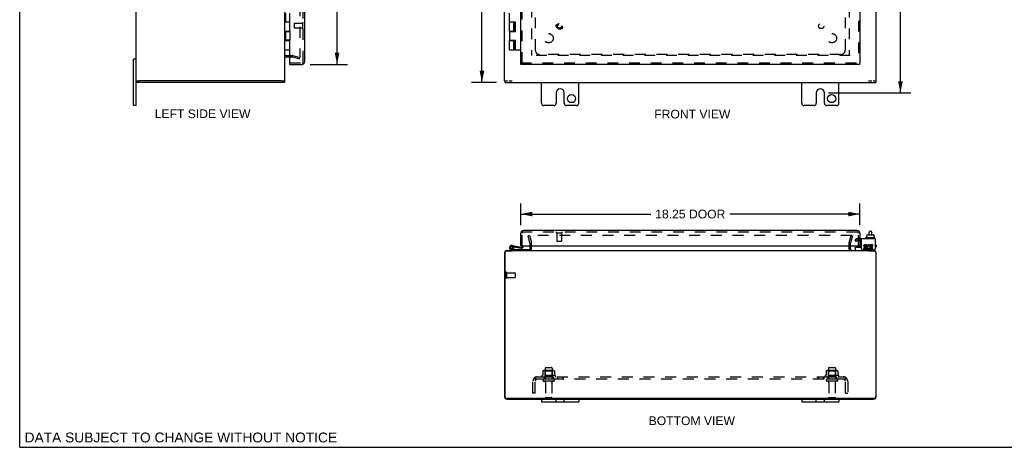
# Model space of a CAD drawing. Header units: inches. Extents: x 0 to 106, y 0 to 69.
# Tile 1 of 4: x 0 to 53, y 0 to 23. Entities that reach past the tile are written whole.
import ezdxf

# ---------------------------------------------------------------- set-up
doc = ezdxf.new("R2010")
doc.units = ezdxf.units.IN
doc.header["$LTSCALE"] = 5.827913
doc.header["$MEASUREMENT"] = 0
doc.linetypes.add('HIDDEN', pattern=[0.2, 0.1, -0.1])
doc.layers.get('0').update_dxf_attribs({"linetype": 'CONTINUOUS'})
for name, color, linetype in [('DEFAULT_2', 8, 'HIDDEN'), ('DIMENSIONS', 7, 'CONTINUOUS'), ('DOOR_ASSEMBLY', 7, 'CONTINUOUS'), ('SUBPANEL', 7, 'CONTINUOUS')]:
    doc.layers.add(name, color=color, linetype=linetype)
doc.styles.get("Standard").update_dxf_attribs({"font": 'arial.ttf'})
doc.dimstyles.new('DIMSTYLE_1', dxfattribs={"dimtxt": 0.46748, "dimasz": 0.623306, "dimexe": 0.09, "dimexo": 0.07, "dimgap": 0.0375, "dimtad": 0, "dimtih": 1, "dimtoh": 1, "dimzin": 4, "dimdsep": 46, "dimtxsty": 'Standard', "dimblk": '_FILLED', "dimblk1": '_FILLED', "dimblk2": '_FILLED', "dimcen": 0.09, "dimadec": 3, "dimazin": 1, "dimtfac": 1, "dimtdec": 3, "dimtofl": 0, "dimtmove": 0, "dimatfit": 3, "dimldrblk": '_FILLED', "dimfxl": 0, "dimtolj": 1, "dimtzin": 4, "dimarcsym": 0})

# ---------------------------------------------------------------- blocks, each defined once
blk = doc.blocks.new('_FILLED')
at = {"color": 0, "linetype": 'ByBlock'}
blk.add_solid([(0, 0), (-1, 0.2), (-1, -0.2)], dxfattribs=at)
blk = doc.blocks.new('*D3')
at = {"layer": 'DIMENSIONS', "color": 2, "linetype": 'Continuous'}
for p, q in [((15.628, 48.68), (17.636, 48.68)), ((17.075, 48.68), (17.075, 35.438)), ((17.075, 20.617), (17.075, 33.802)), ((15.628, 20.617), (17.636, 20.617))]:
    blk.add_line(p, q, dxfattribs=at)
at = {"layer": 'DIMENSIONS', "color": 2, "linetype": 'Continuous', "xscale": 0.6233062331, "yscale": 0.6233062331, "zscale": 0.6233062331}
for p, rotation in [((17.075, 48.68), 90), ((17.075, 20.617), 270)]:
    blk.add_blockref('_FILLED', p, dxfattribs=dict(at, rotation=rotation))
at = {"layer": 'DIMENSIONS', "color": 2, "linetype": 'Continuous', "insert": (17.075, 35.204), "char_height": 0.4675, "width": 1.95681, "attachment_point": 2, "line_spacing_factor": 0.9}
blk.add_mtext('28.06\\PDOOR', dxfattribs=at)
blk = doc.blocks.new('*D4')
at = {"layer": 'DIMENSIONS', "color": 2, "linetype": 'Continuous'}
for p, q in [((26.96, 11.956), (26.96, 13.118)), ((45.21, 11.956), (45.21, 13.118)), ((26.96, 12.557), (33.965, 12.557)), ((45.21, 12.557), (38.204, 12.557))]:
    blk.add_line(p, q, dxfattribs=at)
at = {"layer": 'DIMENSIONS', "color": 2, "linetype": 'Continuous', "xscale": 0.6233062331, "yscale": 0.6233062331, "zscale": 0.6233062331, "rotation": 180}
blk.add_blockref('_FILLED', (26.96, 12.557), dxfattribs=at)
at = {"layer": 'DIMENSIONS', "color": 2, "linetype": 'Continuous', "xscale": 0.6233062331, "yscale": 0.6233062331, "zscale": 0.6233062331}
blk.add_blockref('_FILLED', (45.21, 12.557), dxfattribs=at)
at = {"layer": 'DIMENSIONS', "color": 2, "linetype": 'Continuous', "insert": (36.085, 12.791), "char_height": 0.4675, "width": 3.77112, "attachment_point": 2, "line_spacing_factor": 0.9}
blk.add_mtext('18.25 DOOR', dxfattribs=at)
blk = doc.blocks.new('*D8')
at = {"layer": 'DIMENSIONS', "color": 2, "linetype": 'Continuous'}
for p, q in [((43.521, 50.273), (47.951, 50.273)), ((47.39, 50.273), (47.39, 35.147)), ((47.39, 19.086), (47.39, 34.212)), ((43.521, 19.086), (47.951, 19.086))]:
    blk.add_line(p, q, dxfattribs=at)
at = {"layer": 'DIMENSIONS', "color": 2, "linetype": 'Continuous', "xscale": 0.6233062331, "yscale": 0.6233062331, "zscale": 0.6233062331}
for p, rotation in [((47.39, 50.273), 90), ((47.39, 19.086), 270)]:
    blk.add_blockref('_FILLED', p, dxfattribs=dict(at, rotation=rotation))
at = {"layer": 'DIMENSIONS', "color": 2, "linetype": 'Continuous', "insert": (47.39, 34.913), "char_height": 0.4675, "width": 1.63357, "attachment_point": 2, "line_spacing_factor": 0.9}
blk.add_mtext('31.19', dxfattribs=at)
blk = doc.blocks.new('*D9')
at = {"layer": 'DIMENSIONS', "color": 2, "linetype": 'Continuous'}
for p, q in [((25.663, 49.648), (24.315, 49.648)), ((24.876, 49.648), (24.876, 35.116)), ((24.876, 19.648), (24.876, 34.181)), ((25.663, 19.648), (24.315, 19.648))]:
    blk.add_line(p, q, dxfattribs=at)
at = {"layer": 'DIMENSIONS', "color": 2, "linetype": 'Continuous', "xscale": 0.6233062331, "yscale": 0.6233062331, "zscale": 0.6233062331}
for p, rotation in [((24.876, 49.648), 90), ((24.876, 19.648), 270)]:
    blk.add_blockref('_FILLED', p, dxfattribs=dict(at, rotation=rotation))
at = {"layer": 'DIMENSIONS', "color": 2, "linetype": 'Continuous', "insert": (24.876, 34.882), "char_height": 0.4675, "width": 1.63357, "attachment_point": 2, "line_spacing_factor": 0.9}
blk.add_mtext('30.00', dxfattribs=at)

msp = doc.modelspace()

# ---------------------------------------------------------------- linework, layer by layer
at = {"color": 7, "linetype": 'Continuous'}
for p, q in [((0, 0), (0, 68.564)), ((6.264, 20.898), (6.129, 20.898)), ((6.129, 18.398), (6.129, 20.898)), ((6.264, 19.723), (6.412, 19.723)), ((6.294, 19.723), (6.294, 19.648)), ((14.109, 19.723), (14.264, 19.723)), ((14.244, 19.723), (14.244, 19.648)), ((26.085, 19.723), (26.24, 19.723)), ((26.11, 19.723), (26.11, 19.648)), ((26.314, 19.723), (26.496, 19.723)), ((45.673, 19.723), (45.855, 19.723)), ((45.93, 19.723), (46.085, 19.723)), ((46.06, 19.723), (46.06, 19.648)), ((6.264, 18.398), (6.129, 18.398)), ((45.509, 11.259), (45.509, 11.239)), ((46.006, 11.269), (45.519, 11.269)), ((45.561, 11.376), (45.576, 11.376)), ((45.561, 11.376), (45.561, 11.269)), ((45.576, 11.434), (45.576, 11.376)), ((45.588, 11.444), (45.943, 11.444)), ((45.708, 11.444), (45.708, 11.568)), ((45.768, 11.628), (45.788, 11.628)), ((45.848, 11.444), (45.848, 11.568)), ((45.954, 11.434), (45.954, 11.376)), ((45.954, 11.376), (45.971, 11.376)), ((45.971, 11.376), (45.971, 11.269)), ((46.016, 11.259), (46.016, 11.239)), ((44.966, 10.632), (44.966, 10.769)), ((44.976, 10.779), (45.291, 10.779)), ((46.028, 10.672), (46.028, 10.685)), ((26.488, 10.592), (26.488, 10.572)), ((45.681, 10.572), (45.681, 10.592)), ((28.085, 2.592), (28.085, 2.457)), ((28.085, 2.457), (30.085, 2.457)), ((28.866, 2.457), (28.866, 2.592)), ((29.303, 2.457), (29.303, 2.592)), ((30.085, 2.592), (30.085, 2.457)), ((42.085, 2.592), (42.085, 2.457)), ((42.085, 2.457), (44.085, 2.457)), ((42.866, 2.457), (42.866, 2.592)), ((43.303, 2.457), (43.303, 2.592)), ((44.085, 2.592), (44.085, 2.457)), ((0, 0), (105.962, 0))]:
    msp.add_line(p, q, dxfattribs=at)
at = {"color": 3, "linetype": 'Continuous'}
for p, q in [((6.264, 18.398), (6.264, 50.898)), ((14.264, 19.723), (14.264, 49.573)), ((26.085, 19.723), (26.085, 49.573)), ((46.085, 19.723), (46.085, 36.898)), ((14.334, 21.023), (14.512, 21.023)), ((14.244, 19.648), (6.294, 19.648)), ((14.109, 19.723), (6.419, 19.723)), ((26.11, 19.648), (46.06, 19.648)), ((28.085, 18.523), (28.085, 19.648)), ((30.085, 18.523), (30.085, 19.648)), ((42.085, 18.523), (42.085, 19.648)), ((44.085, 18.523), (44.085, 19.648)), ((28.866, 19.086), (28.866, 18.523)), ((29.303, 18.523), (29.303, 19.086)), ((42.866, 19.086), (42.866, 18.523)), ((43.303, 18.523), (43.303, 19.086)), ((28.741, 18.398), (28.21, 18.398)), ((29.96, 18.398), (29.428, 18.398)), ((42.741, 18.398), (42.21, 18.398)), ((43.96, 18.398), (43.428, 18.398)), ((46.028, 11.229), (45.291, 11.229)), ((45.291, 10.685), (45.291, 11.229)), ((46.028, 11.229), (46.028, 10.685)), ((27.46, 10.662), (27.46, 10.84)), ((44.71, 10.662), (44.71, 10.84)), ((45.351, 10.625), (45.968, 10.625)), ((45.505, 10.712), (45.405, 10.712)), ((45.405, 10.712), (45.405, 10.665)), ((45.405, 10.665), (45.505, 10.665)), ((45.459, 10.76), (45.51, 10.76)), ((45.575, 10.897), (45.474, 10.897)), ((45.474, 10.851), (45.575, 10.851)), ((45.505, 10.805), (45.474, 10.805)), ((45.575, 10.851), (45.575, 10.897)), ((45.718, 10.845), (45.737, 10.888)), ((45.745, 10.704), (45.731, 10.724)), ((45.915, 10.897), (45.745, 10.897)), ((45.745, 10.897), (45.745, 10.704)), ((45.745, 10.679), (45.745, 10.665)), ((45.745, 10.665), (45.915, 10.665)), ((45.791, 10.851), (45.915, 10.851)), ((45.791, 10.805), (45.791, 10.851)), ((45.892, 10.805), (45.791, 10.805)), ((45.791, 10.76), (45.892, 10.76)), ((45.791, 10.712), (45.791, 10.76)), ((45.915, 10.712), (45.791, 10.712)), ((45.892, 10.76), (45.892, 10.805)), ((45.915, 10.851), (45.915, 10.897)), ((45.915, 10.665), (45.915, 10.712)), ((26.085, 10.447), (26.085, 2.737)), ((26.11, 10.512), (26.11, 2.747)), ((26.17, 10.572), (26.496, 10.572)), ((26.23, 10.592), (45.94, 10.592)), ((45.673, 10.572), (46, 10.572)), ((46.06, 10.512), (46.06, 2.747)), ((46.085, 2.737), (46.085, 10.447)), ((26.23, 2.592), (45.94, 2.592)), ((45.935, 2.622), (26.235, 2.622))]:
    msp.add_line(p, q, dxfattribs=at)
for centre in [(29.694, 18.773), (43.694, 18.773)]:
    msp.add_circle(centre, 0.219, dxfattribs=at)
for centre, radius, start, end in [((14.334, 20.953), 0.07, 90, 180), ((29.085, 19.086), 0.219, 0, 180), ((43.085, 19.086), 0.219, 0, 180), ((28.21, 18.523), 0.125, 180, 270), ((28.741, 18.523), 0.125, 270.0001, 360), ((29.428, 18.523), 0.125, 180, 269.9999), ((29.96, 18.523), 0.125, 270, 360), ((42.21, 18.523), 0.125, 180, 270), ((42.741, 18.523), 0.125, 270.0001, 360), ((43.428, 18.523), 0.125, 180, 269.9999), ((43.96, 18.523), 0.125, 270, 360), ((27.39, 10.662), 0.07, 270, 360), ((44.78, 10.662), 0.07, 180, 270), ((45.351, 10.685), 0.06, 180, 270), ((45.474, 10.828), 0.0696, 90, 257.4177), ((45.474, 10.828), 0.0232, 90, 270.0485), ((45.505, 10.735), 0.0696, 270, 90), ((45.505, 10.735), 0.0232, 270, 351.2295), ((45.502, 10.734), 0.0267, 353.4285, 71.7628), ((45.691, 10.781), 0.116, 66.5966, 251.8791), ((45.691, 10.781), 0.0696, 66.5966, 305.1122), ((45.691, 10.779), 0.114, 251.4199, 296.1963), ((45.691, 10.781), 0.116, 295.737, 297.8532), ((45.968, 10.685), 0.06, 270, 360), ((26.23, 10.447), 0.145, 142.8982, 180), ((26.17, 10.512), 0.06, 90, 180), ((26.23, 10.447), 0.145, 90, 122.4852), ((45.94, 10.447), 0.145, 57.5148, 90), ((46, 10.512), 0.06, 0, 90), ((45.94, 10.447), 0.145, 0, 37.1018), ((26.23, 2.737), 0.145, 180, 270), ((26.235, 2.747), 0.125, 180, 270), ((45.935, 2.747), 0.125, 270, 360), ((45.94, 2.737), 0.145, 270, 360)]:
    msp.add_arc(centre, radius, start, end, dxfattribs=at)
at = {"color": 7, "linetype": 'Continuous'}
for centre, radius, start, end in [((45.519, 11.259), 0.01, 90, 180), ((45.519, 11.239), 0.01, 180, 270), ((45.768, 11.568), 0.06, 90, 180), ((45.788, 11.568), 0.06, 0, 90), ((46.006, 11.259), 0.01, 0, 90), ((46.006, 11.239), 0.01, 270, 360), ((44.976, 10.769), 0.01, 90, 180), ((45.006, 10.632), 0.04, 180, 270), ((45.948, 10.672), 0.08, 270, 360)]:
    msp.add_arc(centre, radius, start, end, dxfattribs=at)
for centre, major_axis, ratio, start_param, end_param in [((45.588, 11.434), (0.0111, 0), 0.898834, 1.570796, 3.141593), ((45.943, 11.434), (0.0113, 0), 0.88616, 0, 1.570796)]:
    msp.add_ellipse(centre, major_axis=major_axis, ratio=ratio, start_param=start_param, end_param=end_param, dxfattribs=at)
at = {"layer": 'DEFAULT_2', "color": 8, "linetype": 'HIDDEN'}
for p, q in [((15.076, 48.273), (15.076, 21.024)), ((27.535, 48.195), (27.535, 21.101)), ((44.635, 48.195), (44.635, 21.101)), ((14.334, 21.098), (14.662, 21.098)), ((14.512, 21.023), (14.662, 21.023)), ((14.672, 21.022), (15.057, 20.919)), ((14.692, 21.094), (15.076, 20.991)), ((15.057, 20.919), (15.076, 20.991)), ((44.69, 21.098), (27.48, 21.098)), ((27.428, 11.404), (27.355, 11.385)), ((27.458, 11), (27.355, 11.385)), ((44.773, 11.404), (27.396, 11.404)), ((27.428, 11.404), (27.531, 11.02)), ((44.638, 11.02), (44.741, 11.404)), ((44.814, 11.385), (44.711, 11)), ((44.741, 11.404), (44.814, 11.385)), ((44.95, 11.174), (45.022, 11.215)), ((45.002, 11.084), (44.95, 11.174)), ((45.291, 11.229), (45.074, 11.229)), ((27.46, 10.84), (27.46, 10.99)), ((27.535, 10.662), (27.535, 10.99)), ((44.635, 10.662), (44.635, 10.99)), ((44.71, 10.84), (44.71, 10.99)), ((45.074, 11.125), (45.002, 11.084)), ((45.291, 11.125), (45.074, 11.125)), ((26.16, 9.409), (26.16, 9.125)), ((26.203, 9.409), (26.203, 9.125)), ((26.203, 9.391), (26.65, 9.391)), ((26.203, 9.143), (26.65, 9.143)), ((26.66, 9.381), (26.66, 9.153)), ((28.272, 4.262), (28.272, 3.667)), ((28.302, 4.292), (28.617, 4.292)), ((28.647, 4.262), (28.647, 3.667)), ((43.522, 4.262), (43.522, 3.667)), ((43.552, 4.292), (43.867, 4.292)), ((43.897, 4.262), (43.897, 3.667)), ((28.815, 3.862), (28.104, 3.862)), ((28.125, 3.792), (28.794, 3.792)), ((28.141, 4.106), (28.141, 3.888)), ((28.715, 4.128), (28.204, 4.128)), ((28.276, 4.108), (28.256, 4.128)), ((28.276, 3.812), (28.256, 3.792)), ((28.276, 3.812), (28.276, 4.108)), ((28.643, 4.108), (28.276, 4.108)), ((28.643, 3.812), (28.276, 3.812)), ((28.643, 4.108), (28.663, 4.128)), ((28.643, 3.812), (28.643, 4.108)), ((28.643, 3.812), (28.663, 3.792)), ((28.778, 4.106), (28.778, 3.888)), ((44.065, 3.862), (43.354, 3.862)), ((43.375, 3.792), (44.044, 3.792)), ((43.391, 4.106), (43.391, 3.888)), ((43.965, 4.128), (43.454, 4.128)), ((43.526, 4.108), (43.506, 4.128)), ((43.526, 3.812), (43.506, 3.792)), ((43.893, 4.108), (43.526, 4.108)), ((43.526, 3.812), (43.526, 4.108)), ((43.893, 3.812), (43.526, 3.812)), ((43.893, 4.108), (43.913, 4.128)), ((43.893, 3.812), (43.893, 4.108)), ((43.893, 3.812), (43.913, 3.792)), ((44.028, 4.106), (44.028, 3.888)), ((28.717, 3.667), (28.202, 3.667)), ((28.717, 3.557), (28.202, 3.557)), ((28.295, 3.494), (28.295, 2.697)), ((28.625, 3.494), (28.625, 2.697)), ((43.967, 3.667), (43.452, 3.667)), ((43.967, 3.557), (43.452, 3.557)), ((43.545, 3.494), (43.545, 2.697)), ((43.875, 3.494), (43.875, 2.697)), ((28.595, 2.667), (28.325, 2.667)), ((43.845, 2.667), (43.575, 2.667))]:
    msp.add_line(p, q, dxfattribs=at)
for points in [[(15.057, 21.004), (15.055, 21.004), (15.054, 21.004), (15.052, 21.004)], [(15.076, 21.024), (15.076, 21.022), (15.076, 21.02), (15.075, 21.018), (15.075, 21.017), (15.074, 21.015), (15.073, 21.013), (15.072, 21.012), (15.071, 21.011), (15.07, 21.009), (15.069, 21.008), (15.067, 21.007), (15.066, 21.006), (15.064, 21.005), (15.062, 21.005), (15.061, 21.004), (15.059, 21.004), (15.057, 21.004), (15.057, 21.004)], [(28.141, 3.888), (28.141, 3.887), (28.14, 3.886), (28.14, 3.885), (28.14, 3.884), (28.139, 3.883), (28.139, 3.883), (28.139, 3.882), (28.138, 3.882), (28.138, 3.881), (28.138, 3.881), (28.137, 3.881), (28.137, 3.88), (28.137, 3.88), (28.136, 3.88), (28.136, 3.88), (28.136, 3.879), (28.136, 3.879), (28.135, 3.879)], [(28.147, 4.115), (28.145, 4.115), (28.144, 4.114), (28.143, 4.112), (28.142, 4.111), (28.141, 4.109), (28.141, 4.108), (28.141, 4.106)], [(28.773, 4.115), (28.774, 4.115), (28.775, 4.114), (28.776, 4.112), (28.777, 4.111), (28.778, 4.109), (28.778, 4.108), (28.778, 4.106)], [(28.784, 3.879), (28.783, 3.879), (28.783, 3.879), (28.783, 3.88), (28.783, 3.88), (28.782, 3.88), (28.782, 3.88), (28.782, 3.881), (28.781, 3.881), (28.781, 3.881), (28.781, 3.882), (28.78, 3.882), (28.78, 3.883), (28.78, 3.883), (28.779, 3.884), (28.779, 3.885), (28.779, 3.886), (28.779, 3.887), (28.778, 3.888)], [(43.391, 3.888), (43.391, 3.887), (43.39, 3.886), (43.39, 3.885), (43.39, 3.884), (43.389, 3.883), (43.389, 3.883), (43.389, 3.882), (43.388, 3.882), (43.388, 3.881), (43.388, 3.881), (43.387, 3.881), (43.387, 3.88), (43.387, 3.88), (43.386, 3.88), (43.386, 3.88), (43.386, 3.879), (43.386, 3.879), (43.385, 3.879)], [(43.397, 4.115), (43.395, 4.115), (43.394, 4.114), (43.393, 4.112), (43.392, 4.111), (43.391, 4.109), (43.391, 4.108), (43.391, 4.106)], [(44.023, 4.115), (44.024, 4.115), (44.025, 4.114), (44.026, 4.112), (44.027, 4.111), (44.028, 4.109), (44.028, 4.108), (44.028, 4.106)], [(44.034, 3.879), (44.033, 3.879), (44.033, 3.879), (44.033, 3.88), (44.033, 3.88), (44.032, 3.88), (44.032, 3.88), (44.032, 3.881), (44.031, 3.881), (44.031, 3.881), (44.031, 3.882), (44.03, 3.882), (44.03, 3.883), (44.03, 3.883), (44.029, 3.884), (44.029, 3.885), (44.029, 3.886), (44.029, 3.887), (44.028, 3.888)]]:
    msp.add_lwpolyline(points, dxfattribs=at)
for centre, radius, start, end in [((14.334, 20.953), 0.145, 90, 137.0142), ((14.662, 20.983), 0.115, 75, 90), ((14.662, 20.983), 0.04, 75, 90), ((45.074, 11.125), 0.104, 90, 120), ((27.42, 10.99), 0.04, 0, 15), ((27.39, 10.662), 0.145, 316.4739, 360), ((27.42, 10.99), 0.115, 0, 15), ((44.75, 10.99), 0.115, 165, 180), ((44.78, 10.662), 0.145, 180, 223.5261), ((44.75, 10.99), 0.04, 165, 180), ((26.181, 9.409), 0.0215, 0, 180), ((26.181, 9.125), 0.0215, 180, 360), ((26.65, 9.381), 0.01, 0, 90), ((26.65, 9.153), 0.01, 270, 360), ((28.302, 4.262), 0.03, 90, 180), ((28.617, 4.262), 0.03, 0, 90), ((43.552, 4.262), 0.03, 90, 180), ((43.867, 4.262), 0.03, 0, 90), ((28.125, 3.83), 0.0384, 124.4497, 270), ((28.46, 3.261), 0.698, 117.6814, 120.6631), ((28.204, 3.986), 0.141, 90, 113.95), ((28.715, 3.986), 0.141, 66.05, 90), ((28.46, 3.261), 0.698, 59.3369, 62.3186), ((28.794, 3.83), 0.0384, 270, 55.5503), ((43.375, 3.83), 0.0384, 124.4497, 270), ((43.71, 3.261), 0.698, 117.6814, 120.6631), ((43.454, 3.986), 0.141, 90, 113.95), ((43.965, 3.986), 0.141, 66.05, 90), ((43.71, 3.261), 0.698, 59.3369, 62.3186), ((44.044, 3.83), 0.0384, 270, 55.5503), ((28.202, 3.612), 0.055, 90, 270), ((28.232, 3.494), 0.0625, 0, 90), ((28.687, 3.494), 0.0625, 90, 180), ((28.717, 3.612), 0.055, 270, 90), ((43.452, 3.612), 0.055, 90, 270), ((43.482, 3.494), 0.0625, 0, 90), ((43.937, 3.494), 0.0625, 90, 180), ((43.967, 3.612), 0.055, 270, 90), ((28.325, 2.697), 0.03, 180, 270), ((28.595, 2.697), 0.03, 270, 360), ((43.575, 2.697), 0.03, 180, 270), ((43.845, 2.697), 0.03, 270, 360)]:
    msp.add_arc(centre, radius, start, end, dxfattribs=at)
at = {"layer": 'DOOR_ASSEMBLY', "color": 8, "linetype": 'HIDDEN'}
for p, q in [((15.262, 20.762), (15.262, 48.535)), ((27.035, 20.692), (27.035, 48.605)), ((45.135, 48.605), (45.135, 20.692)), ((14.762, 22.806), (14.762, 22.578)), ((15.219, 22.816), (14.772, 22.816)), ((15.219, 22.834), (15.219, 22.55)), ((15.219, 22.568), (14.772, 22.568)), ((14.527, 20.692), (15.192, 20.692)), ((26.96, 20.692), (45.21, 20.692)), ((27.035, 10.84), (27.035, 11.52)), ((45.065, 11.59), (27.105, 11.59)), ((28.893, 11.547), (29.177, 11.547)), ((28.911, 11.547), (28.911, 11.1)), ((29.159, 11.547), (29.159, 11.1)), ((45.135, 10.84), (45.135, 11.52)), ((45.21, 11.281), (45.135, 11.281)), ((45.135, 11.126), (45.21, 11.126)), ((28.921, 11.09), (29.149, 11.09)), ((45.21, 11.125), (45.135, 11.125))]:
    msp.add_line(p, q, dxfattribs=at)
at = {"layer": 'DOOR_ASSEMBLY', "color": 3, "linetype": 'Continuous'}
for p, q in [((15.337, 20.762), (15.337, 48.535)), ((26.96, 20.692), (26.96, 48.605)), ((45.21, 48.605), (45.21, 20.692)), ((14.512, 22.398), (14.512, 22.378)), ((14.512, 21.918), (14.512, 21.898)), ((14.512, 21.398), (14.512, 20.707)), ((14.512, 20.617), (15.192, 20.617)), ((45.21, 20.617), (26.96, 20.617)), ((45.065, 11.665), (27.105, 11.665)), ((26.96, 10.84), (26.96, 11.52)), ((45.21, 11.52), (45.21, 10.84)), ((26.975, 10.84), (45.194, 10.84))]:
    msp.add_line(p, q, dxfattribs=at)
at = {"layer": 'DOOR_ASSEMBLY', "color": 7, "linetype": 'Continuous'}
for p, q in [((14.294, 23.378), (14.294, 22.898)), ((14.544, 22.398), (14.544, 23.378)), ((26.348, 22.398), (26.348, 23.378)), ((14.264, 22.898), (14.544, 22.898)), ((26.348, 22.898), (26.676, 22.898)), ((26.598, 22.398), (26.598, 22.898)), ((26.633, 22.378), (26.633, 22.898)), ((26.666, 22.378), (26.666, 22.898)), ((26.676, 22.378), (26.676, 22.898)), ((14.264, 22.398), (14.544, 22.398)), ((14.294, 22.378), (14.544, 22.378)), ((14.294, 22.378), (14.294, 21.918)), ((14.324, 22.398), (14.324, 22.378)), ((14.356, 22.398), (14.356, 22.378)), ((14.481, 22.398), (14.481, 22.378)), ((14.51, 22.378), (14.51, 22.398)), ((14.544, 22.378), (14.544, 21.918)), ((26.348, 22.398), (26.633, 22.398)), ((26.348, 22.378), (26.676, 22.378)), ((26.348, 22.378), (26.348, 21.918)), ((26.41, 22.398), (26.41, 22.378)), ((26.535, 22.398), (26.535, 22.378)), ((14.264, 21.898), (14.544, 21.898)), ((14.544, 21.918), (14.294, 21.918)), ((14.324, 21.918), (14.324, 21.898)), ((14.328, 21.898), (14.328, 21.918)), ((14.356, 21.918), (14.356, 21.898)), ((14.481, 21.918), (14.481, 21.898)), ((14.51, 21.898), (14.51, 21.918)), ((14.544, 21.398), (14.544, 21.898)), ((26.348, 21.918), (26.676, 21.918)), ((26.348, 21.898), (26.633, 21.898)), ((26.348, 21.398), (26.348, 21.898)), ((26.41, 21.918), (26.41, 21.898)), ((26.535, 21.918), (26.535, 21.898)), ((26.598, 21.398), (26.598, 21.898)), ((26.633, 21.398), (26.633, 21.918)), ((26.666, 21.398), (26.666, 21.918)), ((26.676, 21.398), (26.676, 21.918)), ((14.264, 21.398), (14.544, 21.398)), ((26.348, 21.398), (26.96, 21.398)), ((14.512, 20.692), (14.527, 20.692)), ((14.512, 20.692), (14.512, 20.617)), ((26.96, 20.617), (26.96, 20.692)), ((27.095, 20.755), (27.095, 20.754)), ((45.21, 20.617), (45.21, 20.692)), ((26.633, 10.592), (26.451, 10.624)), ((26.461, 10.682), (26.633, 10.652)), ((26.484, 10.811), (26.495, 10.809)), ((26.497, 10.869), (26.999, 10.781)), ((26.574, 10.674), (26.526, 10.708)), ((26.532, 10.775), (26.531, 10.775)), ((26.589, 10.792), (26.989, 10.722)), ((26.633, 10.652), (27.433, 10.652)), ((26.666, 10.779), (26.676, 10.838)), ((26.898, 10.656), (26.898, 10.652)), ((26.898, 10.656), (27.154, 10.656)), ((26.975, 10.84), (26.96, 10.84)), ((27.035, 10.84), (27.035, 10.81)), ((27.095, 10.81), (27.095, 10.84)), ((27.154, 10.656), (27.154, 10.652)), ((27.433, 10.652), (27.433, 10.606)), ((45.054, 10.84), (45.054, 10.797)), ((45.129, 10.83), (45.128, 10.84)), ((45.129, 10.83), (45.21, 10.83)), ((45.194, 10.84), (45.21, 10.84)), ((45.21, 10.84), (45.21, 10.779)), ((46.055, 10.907), (46.028, 10.907)), ((46.055, 10.767), (46.028, 10.767)), ((46.085, 10.877), (46.085, 10.797))]:
    msp.add_line(p, q, dxfattribs=at)
at = {"layer": 'DOOR_ASSEMBLY', "color": 8, "linetype": 'HIDDEN'}
for radius in [0.164, 0.124]:
    msp.add_circle((29.035, 22.692), radius, dxfattribs=at)
at = {"layer": 'DOOR_ASSEMBLY', "color": 7, "linetype": 'Continuous'}
msp.add_circle((26.473, 10.747), 0.0625, dxfattribs=at)
at = {"layer": 'DOOR_ASSEMBLY', "color": 8, "linetype": 'HIDDEN'}
for centre, radius, start, end in [((14.772, 22.806), 0.01, 90, 180), ((15.24, 22.834), 0.0215, 0, 180), ((14.772, 22.578), 0.01, 180, 270), ((15.24, 22.55), 0.0215, 180, 360), ((15.192, 20.762), 0.07, 270, 360), ((27.105, 11.52), 0.07, 90, 180), ((28.893, 11.568), 0.0215, 90, 270), ((29.177, 11.568), 0.0215, 270, 90), ((45.065, 11.52), 0.07, 0, 90), ((28.921, 11.1), 0.01, 180, 270), ((29.149, 11.1), 0.01, 270, 360)]:
    msp.add_arc(centre, radius, start, end, dxfattribs=at)
at = {"layer": 'DOOR_ASSEMBLY', "color": 3, "linetype": 'Continuous'}
for centre, radius, start, end in [((14.527, 20.707), 0.0156, 180, 270), ((15.192, 20.762), 0.145, 270, 360), ((27.105, 11.52), 0.145, 90, 180), ((45.065, 11.52), 0.145, 0, 90)]:
    msp.add_arc(centre, radius, start, end, dxfattribs=at)
at = {"layer": 'DOOR_ASSEMBLY', "color": 7, "linetype": 'Continuous'}
for centre, radius, start, end in [((26.473, 10.747), 0.125, 318.1666, 260), ((26.473, 10.747), 0.0659, 324.5216, 259.9962), ((26.473, 10.747), 0.065, 80, 25.8116), ((27.005, 10.81), 0.09, 260, 360), ((27.005, 10.81), 0.03, 260, 360), ((45.084, 10.797), 0.03, 180, 216.9339), ((46.055, 10.877), 0.03, 0, 90), ((46.055, 10.797), 0.03, 270, 360)]:
    msp.add_arc(centre, radius, start, end, dxfattribs=at)
at = {"layer": 'SUBPANEL', "color": 8, "linetype": 'HIDDEN'}
for p, q in [((27.741, 23.144), (27.741, 21.398)), ((44.428, 21.398), (44.428, 23.144)), ((44.178, 21.148), (27.991, 21.148)), ((27.702, 3.738), (27.782, 3.641)), ((27.741, 3.667), (27.741, 3.792)), ((27.741, 3.792), (44.428, 3.792)), ((27.741, 3.726), (27.741, 3.726)), ((28.21, 3.792), (28.21, 3.667)), ((28.71, 3.792), (28.71, 3.667)), ((28.938, 3.792), (28.938, 3.667)), ((29.219, 3.792), (29.219, 3.667)), ((42.95, 3.792), (42.95, 3.667)), ((42.989, 3.792), (42.989, 3.667)), ((43.231, 3.792), (43.231, 3.667)), ((43.27, 3.792), (43.27, 3.667)), ((43.46, 3.792), (43.46, 3.667)), ((43.96, 3.792), (43.96, 3.667)), ((44.467, 3.738), (44.387, 3.641)), ((44.425, 3.711), (44.425, 3.71)), ((44.425, 3.71), (44.425, 3.708)), ((44.428, 3.667), (44.428, 3.792)), ((27.616, 2.917), (27.616, 3.555)), ((44.428, 3.667), (27.741, 3.667)), ((27.741, 2.917), (27.741, 3.555)), ((27.751, 3.69), (27.75, 3.691)), ((27.751, 3.688), (27.751, 3.69)), ((27.752, 3.686), (27.751, 3.688)), ((27.752, 3.685), (27.752, 3.686)), ((27.753, 3.684), (27.752, 3.685)), ((27.754, 3.682), (27.753, 3.684)), ((27.754, 3.681), (27.754, 3.682)), ((27.755, 3.68), (27.754, 3.681)), ((27.755, 3.678), (27.755, 3.68)), ((27.756, 3.677), (27.755, 3.678)), ((27.757, 3.676), (27.756, 3.677)), ((27.757, 3.674), (27.757, 3.676)), ((27.758, 3.673), (27.757, 3.674)), ((27.758, 3.672), (27.758, 3.673)), ((27.759, 3.671), (27.758, 3.672)), ((27.759, 3.67), (27.759, 3.671)), ((27.76, 3.669), (27.759, 3.67)), ((27.768, 3.649), (27.763, 3.653)), ((44.422, 3.699), (44.421, 3.697)), ((44.423, 3.702), (44.422, 3.701)), ((44.422, 3.701), (44.422, 3.699)), ((44.424, 3.705), (44.423, 3.704)), ((44.423, 3.704), (44.423, 3.702)), ((44.425, 3.708), (44.424, 3.707)), ((44.424, 3.707), (44.424, 3.705)), ((44.428, 2.917), (44.428, 3.555)), ((44.553, 3.555), (44.553, 2.917)), ((27.741, 2.917), (27.616, 2.917)), ((44.428, 2.917), (44.553, 2.917))]:
    msp.add_line(p, q, dxfattribs=at)
for points in [[(27.702, 3.738), (27.704, 3.739), (27.706, 3.741), (27.707, 3.743), (27.709, 3.745), (27.711, 3.748), (27.712, 3.751), (27.714, 3.754), (27.715, 3.757), (27.717, 3.76), (27.718, 3.763)], [(27.718, 3.763), (27.721, 3.769), (27.722, 3.772), (27.723, 3.775), (27.725, 3.778), (27.726, 3.78), (27.728, 3.783), (27.729, 3.785), (27.731, 3.787), (27.732, 3.788), (27.734, 3.789), (27.736, 3.79), (27.737, 3.791), (27.738, 3.791), (27.74, 3.791), (27.741, 3.792)], [(27.75, 3.691), (27.749, 3.693), (27.749, 3.694), (27.749, 3.695), (27.749, 3.695), (27.748, 3.696), (27.748, 3.697), (27.748, 3.698), (27.747, 3.699), (27.747, 3.7), (27.747, 3.701), (27.746, 3.702), (27.746, 3.703), (27.746, 3.704), (27.746, 3.704), (27.745, 3.705), (27.745, 3.706), (27.745, 3.707), (27.745, 3.708), (27.744, 3.709), (27.744, 3.71), (27.744, 3.71), (27.744, 3.711), (27.743, 3.712), (27.743, 3.713), (27.743, 3.714), (27.743, 3.714), (27.743, 3.715), (27.743, 3.716), (27.742, 3.717), (27.742, 3.718), (27.742, 3.718), (27.742, 3.719), (27.742, 3.72), (27.742, 3.721), (27.741, 3.721), (27.741, 3.722), (27.741, 3.723), (27.741, 3.723), (27.741, 3.724), (27.741, 3.724), (27.741, 3.725), (27.741, 3.725), (27.741, 3.726), (27.741, 3.726), (27.741, 3.726), (27.741, 3.726)], [(27.741, 3.726), (27.741, 3.726), (27.741, 3.726), (27.741, 3.726), (27.741, 3.725), (27.741, 3.725), (27.741, 3.725), (27.741, 3.724), (27.741, 3.724), (27.741, 3.724), (27.741, 3.723)], [(44.428, 3.726), (44.428, 3.726), (44.428, 3.726), (44.428, 3.726), (44.428, 3.726), (44.428, 3.725), (44.428, 3.725), (44.428, 3.724), (44.428, 3.724), (44.428, 3.724), (44.428, 3.723), (44.428, 3.722), (44.428, 3.722), (44.428, 3.721), (44.428, 3.721), (44.427, 3.72), (44.427, 3.719), (44.427, 3.719), (44.427, 3.718), (44.427, 3.718), (44.427, 3.717), (44.427, 3.716), (44.426, 3.715), (44.426, 3.715), (44.426, 3.714), (44.426, 3.713), (44.426, 3.713), (44.426, 3.712), (44.425, 3.711)], [(44.448, 3.769), (44.447, 3.772), (44.446, 3.775), (44.444, 3.778), (44.443, 3.78), (44.441, 3.783), (44.44, 3.785), (44.438, 3.787), (44.437, 3.788), (44.435, 3.789), (44.434, 3.79), (44.432, 3.791), (44.431, 3.791), (44.429, 3.791), (44.428, 3.792)], [(44.428, 3.723), (44.428, 3.723), (44.428, 3.724), (44.428, 3.724), (44.428, 3.725), (44.428, 3.725), (44.428, 3.725), (44.428, 3.726), (44.428, 3.726), (44.428, 3.726), (44.428, 3.726), (44.428, 3.726)], [(44.467, 3.738), (44.465, 3.739), (44.463, 3.741), (44.462, 3.743), (44.46, 3.745), (44.458, 3.748), (44.457, 3.751), (44.455, 3.754), (44.454, 3.757), (44.452, 3.76), (44.451, 3.763), (44.448, 3.769)], [(27.763, 3.653), (27.761, 3.655), (27.759, 3.657), (27.757, 3.659), (27.755, 3.66), (27.753, 3.662), (27.751, 3.663), (27.749, 3.664), (27.747, 3.665), (27.745, 3.666), (27.744, 3.666), (27.742, 3.666), (27.741, 3.667)], [(27.764, 3.662), (27.764, 3.662), (27.764, 3.663), (27.764, 3.663), (27.764, 3.663), (27.763, 3.663), (27.763, 3.664), (27.763, 3.664), (27.763, 3.664), (27.762, 3.665), (27.762, 3.665), (27.762, 3.666), (27.762, 3.666), (27.761, 3.666), (27.761, 3.667), (27.761, 3.667), (27.761, 3.668), (27.76, 3.668), (27.76, 3.669)], [(27.761, 3.666), (27.761, 3.666), (27.762, 3.665), (27.762, 3.665), (27.762, 3.665), (27.763, 3.664), (27.763, 3.664), (27.763, 3.664), (27.763, 3.663), (27.763, 3.663), (27.764, 3.663), (27.764, 3.663), (27.764, 3.662), (27.764, 3.662)], [(27.782, 3.641), (27.781, 3.641), (27.781, 3.641), (27.78, 3.64), (27.779, 3.641), (27.778, 3.641), (27.777, 3.641), (27.776, 3.642), (27.775, 3.643), (27.774, 3.643), (27.773, 3.645), (27.771, 3.646), (27.77, 3.647), (27.768, 3.649)], [(44.387, 3.641), (44.388, 3.641), (44.389, 3.641), (44.389, 3.64), (44.39, 3.641), (44.391, 3.641), (44.392, 3.641), (44.393, 3.642), (44.394, 3.643), (44.395, 3.643), (44.396, 3.645), (44.398, 3.646), (44.399, 3.647), (44.401, 3.649), (44.404, 3.652)], [(44.404, 3.652), (44.406, 3.653), (44.408, 3.655), (44.41, 3.657), (44.412, 3.659), (44.414, 3.66), (44.416, 3.662), (44.418, 3.663), (44.42, 3.664), (44.422, 3.665), (44.424, 3.666), (44.426, 3.666), (44.427, 3.666), (44.428, 3.667)], [(44.421, 3.697), (44.421, 3.696), (44.42, 3.695), (44.42, 3.694), (44.42, 3.693), (44.419, 3.692), (44.419, 3.691), (44.419, 3.69), (44.418, 3.689), (44.418, 3.688), (44.418, 3.688), (44.417, 3.687), (44.417, 3.686), (44.417, 3.685), (44.416, 3.684), (44.416, 3.683), (44.415, 3.682), (44.415, 3.681), (44.415, 3.681), (44.414, 3.68), (44.414, 3.679), (44.414, 3.678), (44.413, 3.677), (44.413, 3.677), (44.413, 3.676), (44.412, 3.675), (44.412, 3.675), (44.412, 3.674), (44.411, 3.673), (44.411, 3.672), (44.411, 3.672), (44.41, 3.671), (44.41, 3.67), (44.41, 3.67), (44.409, 3.669), (44.409, 3.669), (44.409, 3.668), (44.408, 3.668), (44.408, 3.667), (44.408, 3.666), (44.407, 3.666), (44.407, 3.665), (44.407, 3.665), (44.407, 3.665), (44.406, 3.664), (44.406, 3.664), (44.406, 3.663), (44.406, 3.663), (44.406, 3.663), (44.405, 3.663), (44.405, 3.663)], [(44.405, 3.663), (44.405, 3.662), (44.405, 3.662), (44.405, 3.663), (44.405, 3.663), (44.406, 3.663), (44.406, 3.663), (44.406, 3.663), (44.406, 3.664), (44.406, 3.664), (44.407, 3.664), (44.407, 3.665), (44.407, 3.665), (44.408, 3.665), (44.408, 3.666), (44.408, 3.666)]]:
    msp.add_lwpolyline(points, dxfattribs=at)
for centre, radius in [((29.078, 22.642), 0.141), ((43.13, 22.678), 0.141), ((28.46, 22.023), 0.25), ((43.71, 22.023), 0.25)]:
    msp.add_circle(centre, radius, dxfattribs=at)
for centre, radius, start, end in [((27.991, 21.398), 0.25, 180, 270), ((44.178, 21.398), 0.25, 270, 360), ((27.853, 3.555), 0.237, 90, 180), ((44.316, 3.555), 0.237, 0, 90), ((27.853, 3.555), 0.112, 90, 180), ((44.316, 3.555), 0.112, 0, 90)]:
    msp.add_arc(centre, radius, start, end, dxfattribs=at)

# ---------------------------------------------------------------- texts
at = {"layer": 'DIMENSIONS', "color": 2, "linetype": 'Continuous', "line_spacing_factor": 0.9}
for s, insert, char_height, width, attachment_point in [('LEFT SIDE VIEW', (9.843, 18.19), 0.46748, 5.14054, 2), ('FRONT VIEW', (36.193, 18.172), 0.4675, 4.09088, 2), ('BOTTOM VIEW', (36.165, 1.664), 0.46748, 4.63309, 2), ('DATA SUBJECT TO CHANGE WITHOUT NOTICE', (0.265, 0.795), 0.52981, 16.78455, 1)]:
    msp.add_mtext(s, dxfattribs=dict(at, insert=insert, char_height=char_height, width=width, attachment_point=attachment_point))

# ---------------------------------------------------------------- dimensions: what is measured, and where the dimension line sits
at = {"layer": 'DIMENSIONS', "color": 2, "linetype": 'Continuous'}
for base, p1, p2, picture, middle in [((47.39, 19.086), (43.451, 50.273), (43.451, 19.086), '*D8', (47.389, 34.677)), ((24.876, 19.648), (25.733, 49.648), (25.733, 19.648), '*D9', (24.875, 34.646))]:
    dim = msp.add_linear_dim(base=base, p1=p1, p2=p2, angle=270, dimstyle='DIMSTYLE_1', dxfattribs=at)
    dim.commit()
    dim.dimension.update_dxf_attribs({"geometry": picture, "text_midpoint": middle, "dimtype": 160})
dim = msp.add_linear_dim(base=(17.075, 20.617), p1=(15.558, 48.68), p2=(15.558, 20.617), angle=270, text='<>\\PDOOR', dimstyle='DIMSTYLE_1', dxfattribs=at)
dim.commit()
dim.dimension.update_dxf_attribs({"geometry": '*D3', "text_midpoint": (17.075, 34.62), "dimtype": 160})
dim = msp.add_linear_dim(base=(45.21, 12.557), p1=(26.96, 11.886), p2=(45.21, 11.886), text='<> DOOR', dimstyle='DIMSTYLE_1', dxfattribs=at)
dim.commit()
dim.dimension.update_dxf_attribs({"geometry": '*D4', "text_midpoint": (36.085, 12.557), "dimtype": 160})

doc.saveas('drawing.dxf')
